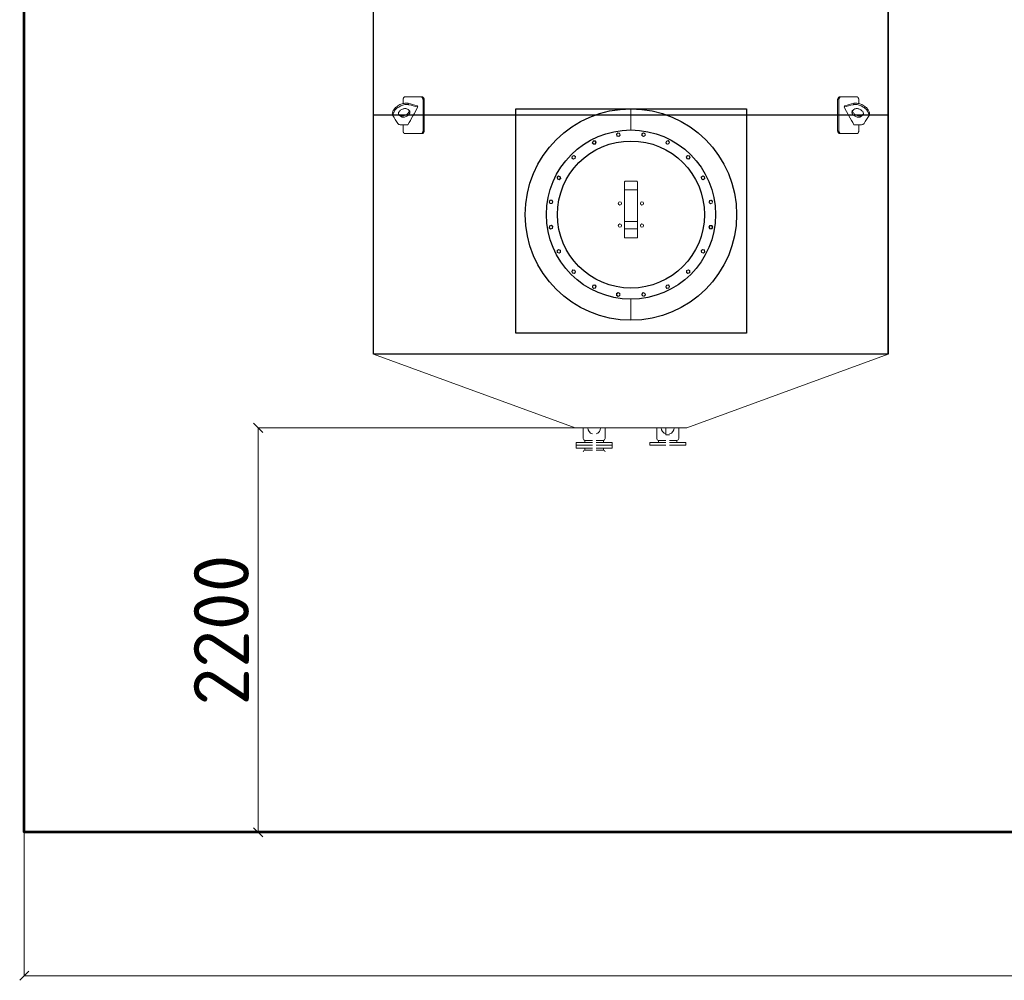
# Model space of a CAD drawing. Header units: millimetres. Extents: x -34827 to 118056, y 11959 to 116489.
# Tile 83 of 105: x 66772 to 72128, y 24888 to 30112. Entities that reach past the tile are written whole.
import ezdxf

# ---------------------------------------------------------------- set-up
doc = ezdxf.new("R2010")
doc.units = ezdxf.units.MM
doc.linetypes.add('K5LT32774', pattern=[0])
doc.linetypes.add('K5LT32775', pattern=[0])
doc.layers.add('SV-DIM-MECH', color=7, linetype='Continuous')
doc.layers.add('Резервуар', color=7, linetype='Continuous')
doc.styles.get("Standard").update_dxf_attribs({"font": 'isocpeur.ttf'})
doc.dimstyles.new('Размер 1000', dxfattribs={"dimtxt": 300, "dimasz": 50, "dimexe": 0.18, "dimexo": 0.0625, "dimgap": 50, "dimtad": 1, "dimdec": 0, "dimrnd": 1, "dimzin": 0, "dimdsep": 46, "dimtxsty": 'Standard', "dimblk": 'OBLIQUE', "dimcen": -0.09, "dimclrd": 5, "dimclre": 5, "dimclrt": 5, "dimadec": 0, "dimazin": 0, "dimtfac": 1, "dimtdec": 0, "dimtofl": 0, "dimtmove": 0, "dimatfit": 3, "dimldrblk": 'OBLIQUE', "dimfxl": 1, "dimtolj": 1, "dimtzin": 0, "dimlwd": 13, "dimlwe": 13, "dimarcsym": 0})

# ---------------------------------------------------------------- blocks, each defined once
blk = doc.blocks.new('*U59')
at = {"layer": 'Резервуар', "lineweight": 20}
blk.add_lwpolyline([(-3.2, 9.9), (7, 7.7), (10.2, -2.2), (3.2, -9.9), (-7, -7.7), (-10.2, 2.2), (-3.2, 9.9)], dxfattribs=at)
at = {"layer": 'Резервуар', "color": 5, "lineweight": 20}
blk.add_circle((0, 0), 8.55, dxfattribs=at)
blk = doc.blocks.new('*U60')
at = {"layer": 'Резервуар', "color": 0, "linetype": 'ByBlock', "lineweight": -2, "transparency": 16777216}
blk.add_blockref('*U59', (964799.1, -2833937.4), dxfattribs=at)
for p, rotation in [((964936.8, -2833937.4), 341.9999999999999), ((964668.2, -2833980), 17.99999999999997), ((965067.7, -2833980), 323.9999999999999), ((964556.9, -2834060.9), 36), ((965179.1, -2834060.9), 306), ((964475.9, -2834172.3), 54), ((965260, -2834172.3), 288), ((964433.4, -2834303.2), 72), ((965302.6, -2834303.2), 269.9999999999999), ((964433.4, -2834440.8), 90), ((965302.6, -2834440.8), 251.9999999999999), ((964475.9, -2834571.8), 108), ((965260, -2834571.8), 234), ((964556.9, -2834683.1), 126), ((965179.1, -2834683.1), 216), ((964668.2, -2834764), 144), ((965067.7, -2834764), 197.9999999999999), ((964799.1, -2834806.6), 162), ((964936.8, -2834806.6), 180)]:
    blk.add_blockref('*U59', p, dxfattribs=dict(at, rotation=rotation))
blk = doc.blocks.new('_Oblique')
at = {"color": 0, "linetype": 'ByBlock', "lineweight": -2}
blk.add_line((-0.5, -0.5), (0.5, 0.5), dxfattribs=at)
blk = doc.blocks.new('*D69')
at = {"layer": 'Defpoints', "color": 0, "transparency": 16777216}
for p in [(70097, 27892.6), (68068.8, 25692.6), (70097, 25692.6)]:
    blk.add_point(p, dxfattribs=at)
at = {"layer": 'SV-DIM-MECH', "color": 5, "lineweight": 13, "transparency": 16777216}
for p, q in [((70096.9, 27892.6), (68068.7, 27892.6)), ((68068.8, 27892.6), (68068.8, 25692.6)), ((70096.9, 25692.6), (68068.7, 25692.6))]:
    blk.add_line(p, q, dxfattribs=at)
at = {"layer": 'SV-DIM-MECH', "color": 5, "lineweight": 13, "transparency": 16777216, "xscale": 50, "yscale": 50, "zscale": 50}
for p, rotation in [((68068.8, 27892.6), 90), ((68068.8, 25692.6), 270)]:
    blk.add_blockref('_Oblique', p, dxfattribs=dict(at, rotation=rotation))
at = {"layer": 'SV-DIM-MECH', "color": 5, "transparency": 16777216, "insert": (67868.8, 26792.6), "char_height": 300, "attachment_point": 5, "rotation": 90}
blk.add_mtext('\\A1;2200', dxfattribs=at)
blk = doc.blocks.new('*D65')
at = {"layer": 'Defpoints', "color": 0, "transparency": 16777216}
for p in [(66797, 25692.6), (80597, 25692.6), (66797, 24912.6)]:
    blk.add_point(p, dxfattribs=at)
at = {"layer": 'SV-DIM-MECH', "color": 5, "lineweight": 13, "transparency": 16777216}
for p, q in [((66797, 25692.5), (66797, 24912.4)), ((80597, 25692.5), (80597, 24912.4)), ((80597, 24912.6), (66797, 24912.6))]:
    blk.add_line(p, q, dxfattribs=at)
at = {"layer": 'SV-DIM-MECH', "color": 5, "lineweight": 13, "transparency": 16777216, "xscale": 50, "yscale": 50, "zscale": 50, "rotation": 180}
blk.add_blockref('_Oblique', (66797, 24912.6), dxfattribs=at)
at = {"layer": 'SV-DIM-MECH', "color": 5, "lineweight": 13, "transparency": 16777216, "xscale": 50, "yscale": 50, "zscale": 50}
blk.add_blockref('_Oblique', (80597, 24912.6), dxfattribs=at)
at = {"layer": 'SV-DIM-MECH', "color": 5, "transparency": 16777216, "insert": (73697, 25112.6), "char_height": 300, "attachment_point": 5}
blk.add_mtext('\\A1;13800', dxfattribs=at)

msp = doc.modelspace()

# ---------------------------------------------------------------- linework, layer by layer
at = {"color": 6}
msp.add_line((71496.9531, 28292.6047), (71496.9531, 32292.6047), dxfattribs=at)
at = {"lineweight": 53}
msp.add_lwpolyline([(66796.9531, 33692.6047), (80596.9531, 33692.6047), (80596.9531, 25692.6047), (66796.9531, 25692.6047)], close=True, dxfattribs=at)
at = {"color": 6}
msp.add_lwpolyline([(69470.848, 29627.6047), (70724.8713, 29627.6047), (70724.8713, 28407.7871), (69470.848, 28407.7871)], close=True, dxfattribs=at)
at = {"layer": 'Резервуар', "color": 6, "linetype": 'K5LT32775', "lineweight": 20}
for p, q in [((70096.9531, 29627.6047), (70096.9531, 29512.6047)), ((70096.9531, 29627.6047), (70096.9531, 29512.6047)), ((70096.9531, 28592.6047), (70096.9531, 28477.6047)), ((70096.9531, 28592.6047), (70096.9531, 28477.6047))]:
    msp.add_line(p, q, dxfattribs=at)
at = {"layer": 'Резервуар', "color": 6}
msp.add_line((71496.9531, 29592.6047), (68696.9531, 29592.6047), dxfattribs=at)
at = {"layer": 'Резервуар', "color": 6, "lineweight": 20}
for p, q in [((69846.9531, 27823.6047), (69846.9531, 27813.6047)), ((69946.9531, 27823.6047), (69946.9531, 27813.6047))]:
    msp.add_line(p, q, dxfattribs=at)
at = {"layer": 'Резервуар', "color": 6, "linetype": 'K5LT32774', "lineweight": 20}
msp.add_line((70346.9531, 27823.6047), (70346.9531, 27813.6047), dxfattribs=at)
at = {"layer": 'Резервуар', "color": 6}
msp.add_lwpolyline([(71496.9531, 32292.6047), (71496.9531, 28292.6047), (68696.9531, 28292.6047), (68696.9531, 32292.6047)], dxfattribs=at)
at = {"layer": 'Резервуар', "color": 6, "lineweight": 20}
for points in [[(70061.9531, 29229.4961), (70061.9531, 29223.7833), (70061.9531, 29186.3181)], [(70061.9531, 28975.0068), (70061.9531, 28925.2858), (70131.9531, 28925.2858), (70131.9531, 28975.0068), (70131.9531, 29014.2016)], [(70061.9531, 29014.2016), (70061.9531, 28975.0068), (70131.9531, 28975.0068)], [(68696.9531, 28292.6047), (69793.3584, 27892.6047), (70400.5477, 27892.6047), (71496.9531, 28292.6047)], [(69886.9531, 27797.6047), (69798.9531, 27797.6047), (69798.9531, 27813.6047), (69886.9531, 27813.6047)], [(69798.9531, 27813.6047), (69798.9531, 27797.6047), (69798.9531, 27781.6047), (69886.9531, 27781.6047)], [(69906.9531, 27813.6047), (69994.9531, 27813.6047), (69994.9531, 27797.6047), (69906.9531, 27797.6047)], [(69994.9531, 27813.6047), (69994.9531, 27797.6047), (69994.9531, 27781.6047), (69906.9531, 27781.6047)], [(70286.9531, 27797.6047), (70198.9531, 27797.6047), (70198.9531, 27813.6047), (70286.9531, 27813.6047)], [(70306.9531, 27813.6047), (70394.9531, 27813.6047), (70394.9531, 27797.6047), (70306.9531, 27797.6047)]]:
    msp.add_lwpolyline(points, dxfattribs=at)
for points in [[(69836.9531, 27892.6047), (69836.9531, 27833.6047, 0.414213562), (69846.9531, 27823.6047), (69886.9531, 27823.6047)], [(69956.9531, 27892.6047), (69956.9531, 27833.6047, -0.414213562), (69946.9531, 27823.6047), (69906.9531, 27823.6047)], [(70236.9531, 27892.6047), (70236.9531, 27833.6047, 0.414213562), (70246.9531, 27823.6047), (70286.9531, 27823.6047), (70246.9531, 27823.6047), (70246.9531, 27813.6047)], [(70306.9531, 27823.6047), (70346.9531, 27823.6047, 0.414213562), (70356.9531, 27833.6047), (70356.9531, 27892.6047)], [(69886.9531, 27771.6047), (69846.9531, 27771.6047, 0.413675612), (69836.9531, 27761.6047)], [(69956.9531, 27761.6047, 0.414213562), (69946.9531, 27771.6047), (69906.9531, 27771.6047)]]:
    msp.add_lwpolyline(points, format="xyb", dxfattribs=at)
at = {"layer": 'Резервуар', "color": 6, "linetype": 'K5LT32774', "lineweight": 20}
msp.add_lwpolyline([(70306.9531, 27853.6047), (70286.9531, 27853.6047), (70286.9531, 27892.6047)], dxfattribs=at)
at = {"layer": 'Резервуар', "color": 6, "lineweight": 20}
for points in [[(69846.9531, 27781.6047), (69846.9531, 27771.6047)], [(69946.9531, 27781.6047), (69946.9531, 27771.6047)]]:
    msp.add_lwpolyline(points, close=True, dxfattribs=at)
at = {"layer": 'Резервуар', "color": 6}
msp.add_circle((70096.9531, 29052.6047), 575, dxfattribs=at)
at = {"layer": 'Резервуар', "color": 6, "lineweight": 30}
for radius in [460, 400]:
    msp.add_circle((70096.9531, 29052.6047), radius, dxfattribs=at)
at = {"layer": 'Резервуар', "color": 6, "lineweight": 20}
for centre in [(70036.849, 29112.7087), (70157.0571, 29112.7087), (70036.849, 28992.5006), (70157.0571, 28992.5006)]:
    msp.add_circle(centre, 9, dxfattribs=at)
for centre, start, end in [((69896.9531, 27892.6047), 180, 253.3984504), ((69896.9531, 27892.6047), 286.6015496, 360), ((70296.9531, 27892.6047), 180, 253.3984504), ((70296.9531, 27892.6047), 286.6015496, 360)]:
    msp.add_arc(centre, 35, start, end, dxfattribs=at)
for points, knots in [([(68954.5921, 29692.6047), (68925.3836, 29692.6047), (68896.1751, 29692.6047), (68866.9666, 29692.6047), (68866.6002, 29692.6047), (68865.9215, 29692.5296), (68864.9371, 29692.2158), (68864.0752, 29691.7678), (68863.2937, 29691.2099), (68862.5974, 29690.5854), (68862.0206, 29689.9567), (68861.4667, 29689.2599), (68860.8696, 29688.4011), (68860.1151, 29687.0967), (68859.3827, 29685.5042), (68858.7938, 29683.889), (68858.341, 29682.3858), (68857.973, 29680.9028), (68857.6252, 29679.135), (68857.3982, 29677.5451), (68857.1977, 29675.5497), (68857.1183, 29674.028), (68857.1081, 29672.8409), (68857.1081, 29672.6047), (68857.1081, 29667.1639), (68857.1081, 29661.7232), (68857.1081, 29656.2825)], [0, 0, 0, 0, 1, 1, 1, 1.070109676, 1.130029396, 1.191234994, 1.241266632, 1.289810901, 1.338315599, 1.367962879, 1.416097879, 1.480180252, 1.560174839, 1.624226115, 1.672298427, 1.728683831, 1.78293711, 1.854167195, 1.886619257, 1.977442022, 2, 2, 2, 3, 3, 3, 3]), ([(68966.585, 29512.6047), (68966.585, 29565.938), (68966.585, 29619.2713), (68966.585, 29672.6047), (68966.585, 29673.4438), (68966.5235, 29675.0552), (68966.2843, 29677.1811), (68965.9798, 29678.9139), (68965.6086, 29680.545), (68965.1223, 29682.2126), (68964.5035, 29683.8769), (68963.8551, 29685.3057), (68963.184, 29686.5503), (68962.4782, 29687.6641), (68961.6843, 29688.7305), (68960.8063, 29689.7147), (68959.9395, 29690.5052), (68959.0932, 29691.1429), (68958.3809, 29691.5813), (68957.657, 29691.9415), (68957.1743, 29692.1341), (68956.659, 29692.3053), (68956.1938, 29692.4316), (68955.5718, 29692.5454), (68955.0465, 29692.5961), (68954.7115, 29692.6047), (68954.5921, 29692.6047), (68956.715, 29692.6047), (68958.838, 29692.6047), (68960.9609, 29692.6047), (68961.397, 29692.6047), (68962.2065, 29692.5296), (68963.3861, 29692.2158), (68964.423, 29691.7678), (68965.3668, 29691.2099), (68966.2103, 29690.5854), (68966.9111, 29689.9567), (68967.5857, 29689.2599), (68968.3145, 29688.4012), (68969.2384, 29687.0967), (68970.1385, 29685.5042), (68970.8645, 29683.8891), (68971.424, 29682.3858), (68971.8795, 29680.9028), (68972.3107, 29679.135), (68972.5925, 29677.5451), (68972.8319, 29675.6278), (68972.9361, 29674.1076), (68972.9531, 29672.9205), (68972.9531, 29672.6047), (68972.9531, 29619.2713), (68972.9531, 29565.938), (68972.9531, 29512.6047), (68972.9531, 29511.7656), (68972.8916, 29510.1541), (68972.6524, 29508.0283), (68972.3479, 29506.2955), (68971.9767, 29504.6644), (68971.4904, 29502.9968), (68970.8716, 29501.3325), (68970.2232, 29499.9036), (68969.5521, 29498.659), (68968.8464, 29497.5452), (68968.0525, 29496.4788), (68967.1746, 29495.4946), (68966.3078, 29494.7041), (68965.4615, 29494.0664), (68964.7493, 29493.6281), (68964.0254, 29493.2679), (68963.5428, 29493.0752), (68963.0276, 29492.904), (68962.5624, 29492.7777), (68961.9404, 29492.6639), (68961.4151, 29492.6132), (68961.0802, 29492.6047), (68960.9609, 29492.6047), (68958.838, 29492.6047), (68956.715, 29492.6047), (68954.5921, 29492.6047), (68955.0282, 29492.6047), (68955.8379, 29492.6797), (68957.0176, 29492.9936), (68958.0546, 29493.4415), (68958.9984, 29493.9995), (68959.842, 29494.6239), (68960.5429, 29495.2527), (68961.2175, 29495.9494), (68961.9463, 29496.8082), (68962.8702, 29498.1127), (68963.7704, 29499.7051), (68964.4964, 29501.3203), (68965.0558, 29502.8236), (68965.5114, 29504.3065), (68965.9426, 29506.0744), (68966.2244, 29507.6643), (68966.4638, 29509.5816), (68966.5679, 29511.1017), (68966.585, 29512.2888), (68966.585, 29512.6047)], [0, 0, 0, 0, 1, 1, 1, 1.080128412, 1.153904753, 1.206147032, 1.252313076, 1.32023682, 1.382728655, 1.438760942, 1.490849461, 1.54211593, 1.593097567, 1.652841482, 1.71027634, 1.750312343, 1.800935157, 1.83142901, 1.870864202, 1.880287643, 1.915806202, 1.946869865, 1.981143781, 2, 2, 2, 3, 3, 3, 3.070109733, 3.130030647, 3.19123557, 3.241266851, 3.28981091, 3.33831552, 3.367962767, 3.416097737, 3.48018008, 3.560174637, 3.62422589, 3.672298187, 3.728683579, 3.782936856, 3.854166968, 3.88661906, 3.969832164, 4, 4, 4, 5, 5, 5, 5.080128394, 5.153904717, 5.206146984, 5.252313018, 5.320236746, 5.382728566, 5.438760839, 5.490849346, 5.542115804, 5.593097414, 5.652841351, 5.710276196, 5.750312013, 5.800934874, 5.831428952, 5.870863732, 5.880286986, 5.915805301, 5.946869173, 5.981143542, 6, 6, 6, 7, 7, 7, 7.070109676, 7.130029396, 7.191234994, 7.241266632, 7.289810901, 7.338315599, 7.367962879, 7.416097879, 7.480180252, 7.560174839, 7.624226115, 7.672298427, 7.728683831, 7.78293711, 7.854167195, 7.886619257, 7.969832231, 8, 8, 8, 8]), ([(71227.3211, 29512.6047), (71227.3211, 29565.938), (71227.3211, 29619.2713), (71227.3211, 29672.6047), (71227.3211, 29673.4438), (71227.3826, 29675.0552), (71227.6218, 29677.1811), (71227.9263, 29678.9139), (71228.2975, 29680.545), (71228.7838, 29682.2126), (71229.4026, 29683.8769), (71230.051, 29685.3057), (71230.7221, 29686.5503), (71231.4279, 29687.6641), (71232.2218, 29688.7305), (71233.0998, 29689.7147), (71233.9666, 29690.5052), (71234.8129, 29691.1429), (71235.5252, 29691.5813), (71236.2491, 29691.9415), (71236.7318, 29692.1341), (71237.2471, 29692.3053), (71237.7123, 29692.4316), (71238.3343, 29692.5454), (71238.8596, 29692.5961), (71239.1946, 29692.6047), (71239.314, 29692.6047), (71237.1911, 29692.6047), (71235.0681, 29692.6047), (71232.9452, 29692.6047), (71232.5092, 29692.6047), (71231.6996, 29692.5296), (71230.52, 29692.2158), (71229.4831, 29691.7678), (71228.5393, 29691.2099), (71227.6959, 29690.5854), (71226.995, 29689.9567), (71226.3204, 29689.2599), (71225.5916, 29688.4012), (71224.6677, 29687.0967), (71223.7676, 29685.5042), (71223.0416, 29683.8891), (71222.4821, 29682.3858), (71222.0266, 29680.9028), (71221.5954, 29679.135), (71221.3136, 29677.5451), (71221.0742, 29675.6278), (71220.9701, 29674.1076), (71220.953, 29672.9205), (71220.953, 29672.6047), (71220.953, 29619.2713), (71220.953, 29565.938), (71220.953, 29512.6047), (71220.953, 29511.7656), (71221.0145, 29510.1541), (71221.2537, 29508.0283), (71221.5582, 29506.2955), (71221.9294, 29504.6644), (71222.4157, 29502.9968), (71223.0345, 29501.3325), (71223.6829, 29499.9036), (71224.354, 29498.659), (71225.0598, 29497.5452), (71225.8536, 29496.4788), (71226.7315, 29495.4946), (71227.5983, 29494.7041), (71228.4446, 29494.0664), (71229.1568, 29493.6281), (71229.8807, 29493.2679), (71230.3633, 29493.0752), (71230.8785, 29492.904), (71231.3437, 29492.7777), (71231.9657, 29492.6639), (71232.491, 29492.6132), (71232.8259, 29492.6047), (71232.9452, 29492.6047), (71235.0681, 29492.6047), (71237.1911, 29492.6047), (71239.314, 29492.6047), (71238.8779, 29492.6047), (71238.0682, 29492.6797), (71236.8885, 29492.9936), (71235.8515, 29493.4415), (71234.9077, 29493.9995), (71234.0642, 29494.6239), (71233.3632, 29495.2527), (71232.6886, 29495.9494), (71231.9598, 29496.8082), (71231.0359, 29498.1127), (71230.1358, 29499.7051), (71229.4097, 29501.3203), (71228.8503, 29502.8236), (71228.3947, 29504.3065), (71227.9635, 29506.0744), (71227.6817, 29507.6643), (71227.4423, 29509.5816), (71227.3382, 29511.1017), (71227.3211, 29512.2888), (71227.3211, 29512.6047)], [0, 0, 0, 0, 1, 1, 1, 1.080128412, 1.153904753, 1.206147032, 1.252313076, 1.32023682, 1.382728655, 1.438760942, 1.490849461, 1.54211593, 1.593097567, 1.652841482, 1.71027634, 1.750312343, 1.800935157, 1.83142901, 1.870864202, 1.880287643, 1.915806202, 1.946869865, 1.981143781, 2, 2, 2, 3, 3, 3, 3.070109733, 3.130030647, 3.19123557, 3.241266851, 3.28981091, 3.33831552, 3.367962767, 3.416097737, 3.48018008, 3.560174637, 3.62422589, 3.672298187, 3.728683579, 3.782936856, 3.854166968, 3.88661906, 3.969832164, 4, 4, 4, 5, 5, 5, 5.080128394, 5.153904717, 5.206146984, 5.252313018, 5.320236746, 5.382728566, 5.438760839, 5.490849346, 5.542115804, 5.593097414, 5.652841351, 5.710276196, 5.750312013, 5.800934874, 5.831428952, 5.870863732, 5.880286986, 5.915805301, 5.946869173, 5.981143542, 6, 6, 6, 7, 7, 7, 7.070109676, 7.130029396, 7.191234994, 7.241266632, 7.289810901, 7.338315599, 7.367962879, 7.416097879, 7.480180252, 7.560174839, 7.624226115, 7.672298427, 7.728683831, 7.78293711, 7.854167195, 7.886619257, 7.969832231, 8, 8, 8, 8]), ([(71239.314, 29692.6047), (71268.5225, 29692.6047), (71297.731, 29692.6047), (71326.9395, 29692.6047), (71327.3059, 29692.6047), (71327.9846, 29692.5296), (71328.969, 29692.2158), (71329.8309, 29691.7678), (71330.6124, 29691.2099), (71331.3087, 29690.5854), (71331.8855, 29689.9567), (71332.4394, 29689.2599), (71333.0365, 29688.4011), (71333.791, 29687.0967), (71334.5234, 29685.5042), (71335.1123, 29683.889), (71335.5651, 29682.3858), (71335.9331, 29680.9028), (71336.281, 29679.135), (71336.5079, 29677.5451), (71336.7084, 29675.5497), (71336.7878, 29674.028), (71336.798, 29672.8409), (71336.798, 29672.6047), (71336.798, 29667.1639), (71336.798, 29661.7232), (71336.798, 29656.2825)], [0, 0, 0, 0, 1, 1, 1, 1.070109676, 1.130029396, 1.191234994, 1.241266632, 1.289810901, 1.338315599, 1.367962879, 1.416097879, 1.480180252, 1.560174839, 1.624226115, 1.672298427, 1.728683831, 1.78293711, 1.854167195, 1.886619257, 1.977442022, 2, 2, 2, 3, 3, 3, 3]), ([(68937.5791, 29637.9644), (68936.2889, 29640.3214), (68934.9987, 29642.6784), (68933.7085, 29645.0354), (68917.4093, 29649.0699), (68901.1101, 29653.1044), (68884.8109, 29657.1389), (68883.6159, 29657.3977), (68879.6091, 29658.2657), (68872.1647, 29658.6283), (68862.2692, 29657.639), (68851.4682, 29654.9444), (68840.3777, 29650.5583), (68829.7952, 29644.7192), (68820.4337, 29637.9009), (68812.6991, 29630.5963), (68806.7063, 29623.1745), (68802.4303, 29615.8783), (68799.7866, 29608.8555), (68798.7632, 29602.245), (68799.1766, 29596.0664), (68800.7606, 29592.486), (68801.5317, 29590.7428), (68810.6344, 29576.5716), (68819.737, 29562.4004), (68828.8396, 29548.2292), (68830.128, 29546.7322), (68832.4765, 29544.0033), (68839.0397, 29540.8381), (68844.2427, 29540.4448), (68847.8267, 29540.1739), (68859.9012, 29540.1739), (68871.9757, 29540.1739), (68884.0502, 29540.1739), (68901.8931, 29572.7707), (68919.7361, 29605.3675), (68937.5791, 29637.9644), (68921.2799, 29641.9988), (68904.9807, 29646.0333), (68888.6815, 29650.0678), (68887.4865, 29650.3267), (68883.4797, 29651.1946), (68876.0353, 29651.5572), (68866.1398, 29650.5679), (68855.3387, 29647.8733), (68844.2483, 29643.4872), (68833.6658, 29637.6482), (68824.3043, 29630.8299), (68816.5697, 29623.5252), (68810.5769, 29616.1035), (68806.3009, 29608.8072), (68803.6572, 29601.7844), (68802.6338, 29595.1739), (68802.9732, 29590.1013), (68803.8478, 29587.4486), (68804.1315, 29586.6954)], [0, 0, 0, 0, 1, 1, 1, 2, 2, 2, 2.036658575, 2.122919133, 2.22207377, 2.334181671, 2.455718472, 2.578885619, 2.695792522, 2.802239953, 2.897153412, 2.980999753, 3.054971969, 3.12077204, 3.180650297, 3.237462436, 3.237462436, 3.237462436, 4.237462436, 4.237462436, 4.237462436, 4.296097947, 4.344350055, 4.451166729, 4.451166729, 4.451166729, 5.451166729, 5.451166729, 5.451166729, 6.451166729, 6.451166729, 6.451166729, 7.451166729, 7.451166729, 7.451166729, 7.487825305, 7.574085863, 7.6732405, 7.7853484, 7.906885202, 8.030052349, 8.146959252, 8.253406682, 8.348320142, 8.432166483, 8.506138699, 8.571938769, 8.631817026, 8.65596226, 8.65596226, 8.65596226, 8.65596226]), ([(68890.2343, 29619.3461), (68891.3322, 29618.4757), (68893.7831, 29616.5326), (68895.3504, 29611.9508), (68894.9181, 29607.0018), (68892.9485, 29602.0524), (68889.3634, 29596.9243), (68884.1198, 29591.8663), (68877.3931, 29587.3607), (68869.8231, 29584.0364), (68862.3175, 29582.2832), (68855.7724, 29582.2193), (68851.1424, 29583.2541), (68848.9898, 29584.4801), (68848.3423, 29584.8489), (68844.4982, 29587.3246), (68840.6541, 29589.8002), (68836.8101, 29592.2759), (68835.7122, 29593.1463), (68833.2612, 29595.0893), (68831.6939, 29599.6712), (68832.1262, 29604.6202), (68834.0958, 29609.5696), (68837.6808, 29614.6974), (68842.925, 29619.7568), (68849.6491, 29624.2562), (68857.2292, 29627.6045), (68864.6765, 29629.2739), (68872.0602, 29629.603), (68876.3858, 29627.7599), (68878.7021, 29626.773), (68882.5461, 29624.2974), (68886.3902, 29621.8217), (68890.2343, 29619.3461)], [0, 0, 0, 0, 0.041440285, 0.092509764, 0.136737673, 0.188598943, 0.250358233, 0.323169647, 0.405938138, 0.491962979, 0.569936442, 0.635369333, 0.68721333, 0.709517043, 0.709517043, 0.709517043, 1.709517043, 1.709517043, 1.709517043, 1.750957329, 1.802026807, 1.846254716, 1.898115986, 1.959875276, 2.03268669, 2.115455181, 2.201480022, 2.279453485, 2.344107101, 2.41863584, 2.41863584, 2.41863584, 3.41863584, 3.41863584, 3.41863584, 3.41863584]), ([(71256.327, 29637.9644), (71257.6172, 29640.3214), (71258.9074, 29642.6784), (71260.1976, 29645.0354), (71276.4968, 29649.0699), (71292.796, 29653.1044), (71309.0952, 29657.1389), (71310.2902, 29657.3977), (71314.297, 29658.2657), (71321.7414, 29658.6283), (71331.6369, 29657.639), (71342.438, 29654.9444), (71353.5284, 29650.5583), (71364.1109, 29644.7192), (71373.4724, 29637.9009), (71381.207, 29630.5963), (71387.1998, 29623.1745), (71391.4758, 29615.8783), (71394.1195, 29608.8555), (71395.1429, 29602.245), (71394.7295, 29596.0664), (71393.1455, 29592.486), (71392.3744, 29590.7428), (71383.2717, 29576.5716), (71374.1691, 29562.4004), (71365.0665, 29548.2292), (71363.7781, 29546.7322), (71361.4296, 29544.0033), (71354.8664, 29540.8381), (71349.6634, 29540.4448), (71346.0794, 29540.1739), (71334.0049, 29540.1739), (71321.9304, 29540.1739), (71309.856, 29540.1739), (71292.013, 29572.7707), (71274.17, 29605.3675), (71256.327, 29637.9644), (71272.6262, 29641.9988), (71288.9254, 29646.0333), (71305.2247, 29650.0678), (71306.4196, 29650.3267), (71310.4264, 29651.1946), (71317.8708, 29651.5572), (71327.7663, 29650.5679), (71338.5674, 29647.8733), (71349.6578, 29643.4872), (71360.2403, 29637.6482), (71369.6018, 29630.8299), (71377.3364, 29623.5252), (71383.3292, 29616.1035), (71387.6052, 29608.8072), (71390.2489, 29601.7844), (71391.2724, 29595.1739), (71390.9329, 29590.1013), (71390.0584, 29587.4486), (71389.7746, 29586.6954)], [0, 0, 0, 0, 1, 1, 1, 2, 2, 2, 2.036658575, 2.122919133, 2.22207377, 2.334181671, 2.455718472, 2.578885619, 2.695792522, 2.802239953, 2.897153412, 2.980999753, 3.054971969, 3.12077204, 3.180650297, 3.237462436, 3.237462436, 3.237462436, 4.237462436, 4.237462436, 4.237462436, 4.296097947, 4.344350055, 4.451166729, 4.451166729, 4.451166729, 5.451166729, 5.451166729, 5.451166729, 6.451166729, 6.451166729, 6.451166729, 7.451166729, 7.451166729, 7.451166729, 7.487825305, 7.574085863, 7.6732405, 7.7853484, 7.906885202, 8.030052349, 8.146959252, 8.253406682, 8.348320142, 8.432166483, 8.506138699, 8.571938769, 8.631817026, 8.65596226, 8.65596226, 8.65596226, 8.65596226]), ([(71303.6719, 29619.3461), (71302.5739, 29618.4757), (71300.123, 29616.5326), (71298.5557, 29611.9508), (71298.988, 29607.0018), (71300.9576, 29602.0524), (71304.5427, 29596.9243), (71309.7863, 29591.8663), (71316.513, 29587.3607), (71324.083, 29584.0364), (71331.5886, 29582.2832), (71338.1337, 29582.2193), (71342.7637, 29583.2541), (71344.9163, 29584.4801), (71345.5639, 29584.8489), (71349.4079, 29587.3246), (71353.252, 29589.8002), (71357.096, 29592.2759), (71358.194, 29593.1463), (71360.6449, 29595.0893), (71362.2122, 29599.6712), (71361.7799, 29604.6202), (71359.8103, 29609.5696), (71356.2253, 29614.6974), (71350.9811, 29619.7568), (71344.2571, 29624.2562), (71336.6769, 29627.6045), (71329.2297, 29629.2739), (71321.8459, 29629.603), (71317.5203, 29627.7599), (71315.204, 29626.773), (71311.36, 29624.2974), (71307.5159, 29621.8217), (71303.6719, 29619.3461)], [0, 0, 0, 0, 0.041440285, 0.092509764, 0.136737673, 0.188598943, 0.250358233, 0.323169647, 0.405938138, 0.491962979, 0.569936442, 0.635369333, 0.68721333, 0.709517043, 0.709517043, 0.709517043, 1.709517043, 1.709517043, 1.709517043, 1.750957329, 1.802026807, 1.846254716, 1.898115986, 1.959875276, 2.03268669, 2.115455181, 2.201480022, 2.279453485, 2.344107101, 2.41863584, 2.41863584, 2.41863584, 3.41863584, 3.41863584, 3.41863584, 3.41863584]), ([(68891.1855, 29618.5808), (68891.3172, 29617.1653), (68891.0217, 29614.008), (68889.0779, 29609.1235), (68885.4929, 29603.9954), (68880.2492, 29598.9374), (68873.5225, 29594.4317), (68865.9525, 29591.1075), (68858.4469, 29589.3543), (68851.9018, 29589.2904), (68847.2718, 29590.3252), (68845.1192, 29591.5512), (68844.4717, 29591.92), (68840.6276, 29594.3956), (68836.7835, 29596.8713), (68832.9395, 29599.3469), (68832.6254, 29599.5711), (68832.3114, 29599.7953), (68831.9974, 29600.0194)], [0, 0, 0, 0, 0.042158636, 0.094019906, 0.155779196, 0.22859061, 0.311359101, 0.397383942, 0.475357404, 0.540790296, 0.592634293, 0.614938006, 0.614938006, 0.614938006, 1.614938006, 1.614938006, 1.614938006, 2.614938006, 2.614938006, 2.614938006, 2.614938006]), ([(71302.7206, 29618.5808), (71302.5889, 29617.1653), (71302.8844, 29614.008), (71304.8282, 29609.1235), (71308.4133, 29603.9954), (71313.6569, 29598.9374), (71320.3836, 29594.4317), (71327.9536, 29591.1075), (71335.4592, 29589.3543), (71342.0043, 29589.2904), (71346.6343, 29590.3252), (71348.7869, 29591.5512), (71349.4344, 29591.92), (71353.2785, 29594.3956), (71357.1226, 29596.8713), (71360.9666, 29599.3469), (71361.2807, 29599.5711), (71361.5947, 29599.7953), (71361.9087, 29600.0194)], [0, 0, 0, 0, 0.042158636, 0.094019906, 0.155779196, 0.22859061, 0.311359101, 0.397383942, 0.475357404, 0.540790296, 0.592634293, 0.614938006, 0.614938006, 0.614938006, 1.614938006, 1.614938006, 1.614938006, 2.614938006, 2.614938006, 2.614938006, 2.614938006]), ([(68857.1081, 29540.1739), (68857.1081, 29530.9842), (68857.1081, 29521.7944), (68857.1081, 29512.6047), (68857.1081, 29511.6609), (68857.1637, 29510.0494), (68857.3642, 29507.9276), (68857.6286, 29506.0593), (68857.9961, 29504.1642), (68858.4657, 29502.3613), (68858.9811, 29500.7812), (68859.4909, 29499.4768), (68860.05, 29498.2708), (68860.6316, 29497.2044), (68861.3272, 29496.1218), (68862.0311, 29495.2253), (68862.9137, 29494.3102), (68863.6552, 29493.7178), (68864.4057, 29493.2679), (68864.8071, 29493.0752), (68865.2364, 29492.904), (68865.6246, 29492.7777), (68866.1776, 29492.6567), (68866.6185, 29492.6103), (68866.9002, 29492.6047), (68866.9666, 29492.6047), (68896.1751, 29492.6047), (68925.3836, 29492.6047), (68954.5921, 29492.6047)], [0, 0, 0, 0, 1, 1, 1, 1.090129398, 1.153904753, 1.206147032, 1.27577862, 1.348381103, 1.400985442, 1.457045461, 1.507643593, 1.559393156, 1.609163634, 1.677663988, 1.720267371, 1.800935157, 1.83142901, 1.870864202, 1.880287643, 1.915806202, 1.946869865, 1.987516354, 2, 2, 2, 3, 3, 3, 3]), ([(71336.798, 29540.1739), (71336.798, 29530.9842), (71336.798, 29521.7944), (71336.798, 29512.6047), (71336.798, 29511.6609), (71336.7424, 29510.0494), (71336.5419, 29507.9276), (71336.2775, 29506.0593), (71335.9101, 29504.1642), (71335.4404, 29502.3613), (71334.925, 29500.7812), (71334.4152, 29499.4768), (71333.8561, 29498.2708), (71333.2745, 29497.2044), (71332.579, 29496.1218), (71331.875, 29495.2253), (71330.9924, 29494.3102), (71330.2509, 29493.7178), (71329.5004, 29493.2679), (71329.099, 29493.0752), (71328.6697, 29492.904), (71328.2815, 29492.7777), (71327.7285, 29492.6567), (71327.2876, 29492.6103), (71327.0059, 29492.6047), (71326.9395, 29492.6047), (71297.731, 29492.6047), (71268.5225, 29492.6047), (71239.314, 29492.6047)], [0, 0, 0, 0, 1, 1, 1, 1.090129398, 1.153904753, 1.206147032, 1.27577862, 1.348381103, 1.400985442, 1.457045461, 1.507643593, 1.559393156, 1.609163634, 1.677663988, 1.720267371, 1.800935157, 1.83142901, 1.870864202, 1.880287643, 1.915806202, 1.946869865, 1.987516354, 2, 2, 2, 3, 3, 3, 3]), ([(70131.9531, 29186.3181), (70108.6197, 29186.3181), (70085.2864, 29186.3181), (70061.9531, 29186.3181), (70061.9531, 29184.8161), (70061.9531, 29183.3141), (70061.9531, 29181.812), (70061.9531, 29125.9419), (70061.9531, 29070.0718), (70061.9531, 29014.2016), (70085.2864, 29014.2016), (70108.6197, 29014.2016), (70131.9531, 29014.2016), (70131.9531, 29070.0718), (70131.9531, 29125.9419), (70131.9531, 29181.812), (70131.9531, 29183.3141), (70131.9531, 29184.8161), (70131.9531, 29186.3181), (70131.9531, 29198.8065), (70131.9531, 29211.2949), (70131.9531, 29223.7833), (70131.9531, 29225.6876), (70131.9531, 29227.5918), (70131.9531, 29229.4961), (70131.8968, 29230.0185), (70131.7842, 29231.0635), (70130.844, 29232.5725), (70129.3281, 29233.7477), (70128.0081, 29233.8749), (70127.3941, 29233.9341), (70107.1001, 29233.9341), (70086.806, 29233.9341), (70066.512, 29233.9341), (70065.898, 29233.8749), (70064.578, 29233.7477), (70063.0621, 29232.5725), (70062.1219, 29231.0635), (70062.0093, 29230.0185), (70061.9531, 29229.4961)], [0, 0, 0, 0, 1, 1, 1, 2, 2, 2, 3, 3, 3, 4, 4, 4, 5, 5, 5, 6, 6, 6, 7, 7, 7, 8, 8, 8, 8.015570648, 8.031149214, 8.05209328, 8.070309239, 8.070309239, 8.070309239, 9.070309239, 9.070309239, 9.070309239, 9.088525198, 9.109469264, 9.125047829, 9.140618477, 9.140618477, 9.140618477, 9.140618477])]:
    msp.add_open_spline(points, degree=3, knots=knots, dxfattribs=at)

# ---------------------------------------------------------------- block references
msp.add_blockref('*U60', (-894771.0272, 2863424.6114), dxfattribs=at)

# ---------------------------------------------------------------- dimensions: what is measured, and where the dimension line sits
at = {"layer": 'SV-DIM-MECH'}
dim = msp.add_linear_dim(base=(68068.8377, 25692.6047), p1=(70096.9531, 27892.6047), p2=(70096.9531, 25692.6047), angle=90, dimstyle='Размер 1000', dxfattribs=at)
dim.commit()
dim.dimension.update_dxf_attribs({"geometry": '*D69', "text_midpoint": (67868.8377, 26792.6047)})
dim = msp.add_linear_dim(base=(66796.9531, 24912.5675), p1=(80596.9531, 25692.6047), p2=(66796.9531, 25692.6047), dimstyle='Размер 1000', dxfattribs=at)
dim.commit()
dim.dimension.update_dxf_attribs({"geometry": '*D65', "text_midpoint": (73696.9531, 25112.5675)})

doc.saveas('drawing.dxf')
